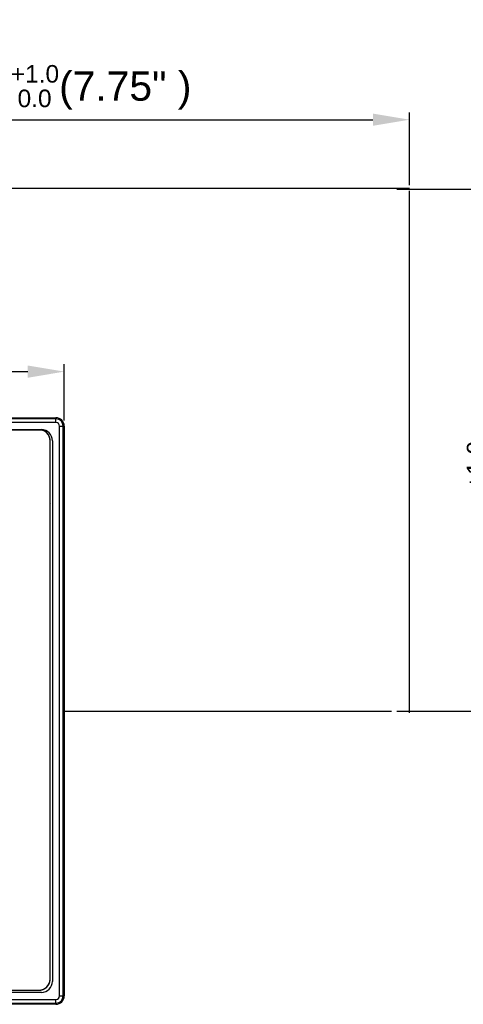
# Model space of a CAD drawing. Extents: x 35 to 740, y 146 to 443.
# Tile 9 of 14: x 262 to 383, y 151 to 421. Entities that reach past the tile are written whole.
import ezdxf

# ---------------------------------------------------------------- set-up
doc = ezdxf.new("R2010")
doc.units = 0
doc.header["$LTSCALE"] = 46.255
doc.header["$PDMODE"] = 3
doc.header["$PDSIZE"] = 0.3125
doc.layers.get('0').update_dxf_attribs({"linetype": 'CONTINUOUS'})
doc.layers.get('Defpoints').update_dxf_attribs({"linetype": 'CONTINUOUS'})
for name, color, linetype in [('5_ALL_CURVES', 7, 'CONTINUOUS'), ('7_ALL_FEATURES', 7, 'CONTINUOUS'), ('8_ALL_NOTES_BALLOONS_SYMBOLS_GT', 7, 'CONTINUOUS')]:
    doc.layers.add(name, color=color, linetype=linetype)
doc.styles.add('TEXTSTYLE_2', font='arial.ttf')
doc.dimstyles.new('DIMSTYLE_1', dxfattribs={"dimtxt": 8, "dimasz": 4.76, "dimexe": 2, "dimexo": 1.5, "dimgap": 2, "dimtad": 1, "dimdec": 0, "dimzin": 0, "dimdsep": 46, "dimtxsty": 'TEXTSTYLE_2', "dimblk": '_ARROW_FILLED', "dimblk1": '_ARROW_FILLED', "dimblk2": '_ARROW_FILLED', "dimcen": 0.09, "dimadec": 0, "dimazin": 0, "dimtfac": 1, "dimtdec": 0, "dimtofl": 0, "dimtmove": 0, "dimatfit": 3, "dimldrblk": '_ARROW_FILLED', "dimfxl": 1, "dimtolj": 1, "dimtzin": 0, "dimarcsym": 0})
doc.dimstyles.new('DIMSTYLE_2', dxfattribs={"dimtxt": 8, "dimasz": 4.76, "dimexe": 2, "dimexo": 1.5, "dimgap": 2, "dimtad": 1, "dimdec": 1, "dimzin": 0, "dimdsep": 46, "dimtxsty": 'TEXTSTYLE_2', "dimblk": '_ARROW_FILLED', "dimblk1": '_ARROW_FILLED', "dimblk2": '_ARROW_FILLED', "dimcen": 0.09, "dimadec": 1, "dimazin": 0, "dimtol": 1, "dimtp": 1, "dimtfac": 0.6, "dimtdec": 1, "dimtofl": 0, "dimtmove": 0, "dimatfit": 3, "dimldrblk": '_ARROW_FILLED', "dimfxl": 1, "dimtolj": 1, "dimtzin": 0, "dimarcsym": 0})

# ---------------------------------------------------------------- blocks, each defined once
blk = doc.blocks.new('_ARROW_FILLED')
at = {"color": 0, "linetype": 'ByBlock'}
blk.add_solid([(0, 0), (-1, 0.167), (-1, -0.167)], dxfattribs=at)
blk = doc.blocks.new('*D1')
at = {"color": 0, "linetype": 'Continuous', "lineweight": -2, "transparency": 16777216}
for p, q in [((59.48, 311.26), (59.48, 326.67)), ((274.05, 311.26), (274.05, 326.67)), ((69.48, 324.67), (264.05, 324.67))]:
    blk.add_line(p, q, dxfattribs=at)
at = {"layer": 'Defpoints', "color": 0, "linetype": 'Continuous', "transparency": 16777216}
for p in [(274.05, 324.67), (59.48, 309.76), (274.05, 309.76)]:
    blk.add_point(p, dxfattribs=at)
at = {"color": 0, "linetype": 'Continuous', "lineweight": -2, "transparency": 16777216, "xscale": 10, "yscale": 10, "zscale": 10, "rotation": 180}
blk.add_blockref('_ARROW_FILLED', (59.48, 324.67), dxfattribs=at)
at = {"color": 0, "linetype": 'Continuous', "lineweight": -2, "transparency": 16777216, "xscale": 10, "yscale": 10, "zscale": 10}
blk.add_blockref('_ARROW_FILLED', (274.05, 324.67), dxfattribs=at)
at = {"color": 0, "linetype": 'Continuous', "transparency": 16777216, "insert": (134.34, 331.91), "char_height": 8, "width": 51.777, "attachment_point": 5, "style": 'TEXTSTYLE_2'}
blk.add_mtext('\\A1;215(8.46")', dxfattribs=at)
blk = doc.blocks.new('*D3')
at = {"color": 0, "linetype": 'Continuous', "lineweight": -2, "transparency": 16777216}
for p, q in [((171.7, 375.69), (171.7, 395.64)), ((181.7, 393.64), (358.6, 393.64)), ((368.6, 375.69), (368.6, 395.64))]:
    blk.add_line(p, q, dxfattribs=at)
at = {"layer": 'Defpoints', "color": 0, "linetype": 'Continuous', "transparency": 16777216}
for p in [(368.6, 393.64), (171.7, 374.19), (368.6, 374.19)]:
    blk.add_point(p, dxfattribs=at)
at = {"color": 0, "linetype": 'Continuous', "lineweight": -2, "transparency": 16777216, "xscale": 10, "yscale": 10, "zscale": 10, "rotation": 180}
blk.add_blockref('_ARROW_FILLED', (171.7, 393.64), dxfattribs=at)
at = {"color": 0, "linetype": 'Continuous', "lineweight": -2, "transparency": 16777216, "xscale": 10, "yscale": 10, "zscale": 10}
blk.add_blockref('_ARROW_FILLED', (368.6, 393.64), dxfattribs=at)
at = {"color": 0, "linetype": 'Continuous', "transparency": 16777216, "insert": (270.15, 402.51), "char_height": 8, "attachment_point": 5, "style": 'TEXTSTYLE_2'}
blk.add_mtext('\\A1;196.9{\\H4.8;\\S+1.0^  0.0;}(7.75" ) ', dxfattribs=at)
blk = doc.blocks.new('*D4')
at = {"color": 0, "linetype": 'Continuous', "lineweight": -2, "transparency": 16777216}
for p, q in [((365.16, 374.66), (401.28, 374.66)), ((399.28, 241.76), (399.28, 364.66)), ((365.16, 231.76), (401.28, 231.76))]:
    blk.add_line(p, q, dxfattribs=at)
at = {"layer": 'Defpoints', "color": 0, "linetype": 'Continuous', "transparency": 16777216}
for p in [(363.66, 374.66), (399.28, 374.66), (363.66, 231.76)]:
    blk.add_point(p, dxfattribs=at)
at = {"color": 0, "linetype": 'Continuous', "lineweight": -2, "transparency": 16777216, "xscale": 10, "yscale": 10, "zscale": 10}
for p, rotation in [((399.28, 374.66), 90), ((399.28, 231.76), 270)]:
    blk.add_blockref('_ARROW_FILLED', p, dxfattribs=dict(at, rotation=rotation))
at = {"color": 0, "linetype": 'Continuous', "transparency": 16777216, "insert": (390.4, 303.21), "char_height": 8, "attachment_point": 5, "rotation": 90, "style": 'TEXTSTYLE_2'}
blk.add_mtext('\\A1;142.9{\\H4.8;\\S+1.0^  0.0;}(5.63" )', dxfattribs=at)

msp = doc.modelspace()

# ---------------------------------------------------------------- linework, layer by layer
at = {"color": 0, "linetype": 'Continuous'}
for p, q in [((271.76, 311.75), (61.76, 311.75)), ((271.76, 310.75), (61.76, 310.75)), ((271.76, 310.75), (271.76, 312.04)), ((65.76, 308.78), (267.76, 308.78)), ((272.75, 309.76), (274.05, 309.76)), ((272.75, 153.76), (272.75, 309.76)), ((273.75, 153.76), (273.75, 309.76)), ((270.79, 305.76), (270.79, 157.76)), ((267.76, 154.73), (65.76, 154.73)), ((272.75, 153.76), (274.05, 153.76)), ((61.76, 152.77), (271.76, 152.77)), ((61.76, 151.77), (271.76, 151.77)), ((271.76, 151.47), (271.76, 152.77))]:
    msp.add_line(p, q, dxfattribs=at)
for centre, radius, start, end in [((271.76, 309.76), 1.99, 0, 90), ((271.76, 309.76), 0.991, 0, 90), ((267.76, 305.76), 3.03, 0, 90), ((267.76, 157.76), 3.03, 270, 360), ((271.76, 153.76), 1.99, 270, 360), ((271.76, 153.76), 0.991, 270, 360)]:
    msp.add_arc(centre, radius, start, end, dxfattribs=at)
at = {"layer": '5_ALL_CURVES', "color": 0, "linetype": 'Continuous'}
msp.add_line((270.16, 288.62), (270.23, 288.54), dxfattribs=at)
at = {"layer": '7_ALL_FEATURES', "color": 0, "linetype": 'Continuous'}
for p, q in [((61.76, 312.04), (271.76, 312.04)), ((61.76, 312.04), (271.76, 312.04)), ((271.76, 312.04), (271.76, 312.04)), ((267.16, 308.76), (65.76, 308.76)), ((267.19, 308.76), (267.16, 308.76)), ((267.22, 308.76), (267.19, 308.76)), ((267.25, 308.75), (267.22, 308.76)), ((267.28, 308.75), (267.25, 308.75)), ((267.31, 308.75), (267.28, 308.75)), ((267.34, 308.75), (267.31, 308.75)), ((267.39, 308.75), (267.34, 308.75)), ((267.42, 308.74), (267.39, 308.75)), ((267.47, 308.74), (267.42, 308.74)), ((267.53, 308.73), (267.47, 308.74)), ((267.58, 308.73), (267.53, 308.73)), ((267.64, 308.72), (267.58, 308.73)), ((267.69, 308.71), (267.64, 308.72)), ((267.75, 308.7), (267.69, 308.71)), ((267.8, 308.69), (267.75, 308.7)), ((267.85, 308.67), (267.8, 308.69)), ((267.91, 308.66), (267.85, 308.67)), ((267.96, 308.65), (267.91, 308.66)), ((268.01, 308.63), (267.96, 308.65)), ((268.07, 308.62), (268.01, 308.63)), ((268.12, 308.6), (268.07, 308.62)), ((268.17, 308.58), (268.12, 308.6)), ((268.22, 308.56), (268.17, 308.58)), ((268.27, 308.54), (268.22, 308.56)), ((268.32, 308.52), (268.27, 308.54)), ((268.37, 308.5), (268.32, 308.52)), ((268.42, 308.48), (268.37, 308.5)), ((268.47, 308.45), (268.42, 308.48)), ((268.52, 308.43), (268.47, 308.45)), ((268.57, 308.4), (268.52, 308.43)), ((268.62, 308.38), (268.57, 308.4)), ((268.67, 308.35), (268.62, 308.38)), ((268.71, 308.32), (268.67, 308.35)), ((268.76, 308.29), (268.71, 308.32)), ((268.81, 308.26), (268.76, 308.29)), ((268.85, 308.23), (268.81, 308.26)), ((268.9, 308.2), (268.85, 308.23)), ((268.94, 308.17), (268.9, 308.2)), ((268.99, 308.14), (268.94, 308.17)), ((269.03, 308.1), (268.99, 308.14)), ((269.09, 308.06), (269.03, 308.1)), ((269.13, 308.02), (269.09, 308.06)), ((269.17, 307.99), (269.13, 308.02)), ((269.19, 307.97), (269.17, 307.99)), ((269.21, 307.95), (269.19, 307.97)), ((269.23, 307.93), (269.21, 307.95)), ((269.24, 307.92), (269.23, 307.93)), ((269.26, 307.9), (269.24, 307.92)), ((269.28, 307.88), (269.26, 307.9)), ((269.3, 307.86), (269.28, 307.88)), ((269.32, 307.84), (269.3, 307.86)), ((269.34, 307.82), (269.32, 307.84)), ((269.36, 307.8), (269.34, 307.82)), ((269.38, 307.78), (269.36, 307.8)), ((269.4, 307.75), (269.38, 307.78)), ((269.44, 307.71), (269.4, 307.75)), ((269.49, 307.65), (269.44, 307.71)), ((269.53, 307.6), (269.49, 307.65)), ((269.56, 307.56), (269.53, 307.6)), ((269.59, 307.51), (269.56, 307.56)), ((269.63, 307.47), (269.59, 307.51)), ((269.66, 307.42), (269.63, 307.47)), ((269.69, 307.37), (269.66, 307.42)), ((269.72, 307.33), (269.69, 307.37)), ((269.75, 307.28), (269.72, 307.33)), ((274.05, 309.76), (274.05, 309.76)), ((274.05, 309.76), (274.05, 153.76)), ((274.05, 309.76), (274.05, 153.76)), ((269.78, 307.23), (269.75, 307.28)), ((269.8, 307.18), (269.78, 307.23)), ((269.83, 307.13), (269.8, 307.18)), ((269.85, 307.08), (269.83, 307.13)), ((269.88, 307.03), (269.85, 307.08)), ((269.9, 306.98), (269.88, 307.03)), ((269.92, 306.93), (269.9, 306.98)), ((269.95, 306.88), (269.92, 306.93)), ((269.97, 306.82), (269.95, 306.88)), ((269.99, 306.77), (269.97, 306.82)), ((270, 306.72), (269.99, 306.77)), ((270.02, 306.66), (270, 306.72)), ((270.04, 306.61), (270.02, 306.66)), ((270.05, 306.56), (270.04, 306.61)), ((270.07, 306.5), (270.05, 306.56)), ((270.08, 306.45), (270.07, 306.5)), ((270.09, 306.39), (270.08, 306.45)), ((270.11, 306.34), (270.09, 306.39)), ((270.12, 306.28), (270.11, 306.34)), ((270.13, 306.23), (270.12, 306.28)), ((270.13, 306.17), (270.13, 306.23)), ((270.14, 306.11), (270.13, 306.17)), ((270.15, 306.06), (270.14, 306.11)), ((270.15, 306), (270.15, 306.06)), ((270.15, 305.97), (270.15, 306)), ((270.16, 305.92), (270.15, 305.97)), ((270.16, 305.89), (270.16, 305.92)), ((270.16, 305.83), (270.16, 305.89)), ((270.16, 305.81), (270.16, 305.83)), ((270.16, 305.78), (270.16, 305.81)), ((270.16, 305.76), (270.16, 305.78)), ((270.16, 158.36), (270.16, 305.76)), ((269.37, 156.33), (269.43, 156.39)), ((269.43, 156.39), (269.47, 156.44)), ((269.47, 156.44), (269.52, 156.5)), ((269.52, 156.5), (269.57, 156.56)), ((269.57, 156.56), (269.61, 156.62)), ((269.61, 156.62), (269.65, 156.68)), ((269.65, 156.68), (269.69, 156.75)), ((269.69, 156.75), (269.73, 156.81)), ((269.73, 156.81), (269.77, 156.87)), ((269.77, 156.87), (269.81, 156.94)), ((269.81, 156.94), (269.84, 157.01)), ((269.84, 157.01), (269.88, 157.07)), ((269.88, 157.07), (269.91, 157.14)), ((269.91, 157.14), (269.94, 157.21)), ((269.94, 157.21), (269.96, 157.28)), ((269.96, 157.28), (269.99, 157.35)), ((269.99, 157.35), (270.01, 157.42)), ((270.01, 157.42), (270.04, 157.49)), ((270.04, 157.49), (270.06, 157.56)), ((270.06, 157.56), (270.08, 157.64)), ((270.08, 157.64), (270.09, 157.71)), ((270.09, 157.71), (270.11, 157.78)), ((270.11, 157.78), (270.12, 157.86)), ((270.12, 157.86), (270.13, 157.93)), ((270.13, 157.93), (270.14, 158)), ((270.14, 158), (270.15, 158.08)), ((270.15, 158.08), (270.16, 158.15)), ((270.16, 158.31), (270.16, 158.41)), ((270.16, 158.23), (270.16, 158.31)), ((270.16, 158.15), (270.16, 158.23)), ((65.76, 155.36), (267.16, 155.36)), ((267.16, 155.36), (267.19, 155.36)), ((267.16, 155.36), (267.16, 155.36)), ((267.19, 155.36), (267.22, 155.36)), ((267.22, 155.36), (267.24, 155.36)), ((267.24, 155.36), (267.3, 155.36)), ((267.3, 155.36), (267.33, 155.36)), ((267.33, 155.36), (267.38, 155.36)), ((267.38, 155.36), (267.41, 155.37)), ((267.41, 155.37), (267.44, 155.37)), ((267.44, 155.37), (267.5, 155.38)), ((267.5, 155.38), (267.55, 155.38)), ((267.55, 155.38), (267.61, 155.39)), ((267.61, 155.39), (267.66, 155.4)), ((267.66, 155.4), (267.72, 155.41)), ((267.72, 155.41), (267.77, 155.42)), ((267.77, 155.42), (267.83, 155.43)), ((267.83, 155.43), (267.88, 155.44)), ((267.88, 155.44), (267.94, 155.46)), ((267.94, 155.46), (267.99, 155.47)), ((267.99, 155.47), (268.05, 155.49)), ((268.05, 155.49), (268.1, 155.51)), ((268.1, 155.51), (268.15, 155.52)), ((268.15, 155.52), (268.21, 155.54)), ((268.21, 155.54), (268.26, 155.56)), ((268.26, 155.56), (268.31, 155.58)), ((268.31, 155.58), (268.36, 155.61)), ((268.36, 155.61), (268.41, 155.63)), ((268.41, 155.63), (268.46, 155.65)), ((268.46, 155.65), (268.51, 155.68)), ((268.51, 155.68), (268.56, 155.7)), ((268.56, 155.7), (268.61, 155.73)), ((268.61, 155.73), (268.66, 155.76)), ((268.66, 155.76), (268.71, 155.79)), ((268.71, 155.79), (268.76, 155.82)), ((268.76, 155.82), (268.81, 155.85)), ((268.81, 155.85), (268.85, 155.88)), ((268.85, 155.88), (268.9, 155.91)), ((268.9, 155.91), (268.95, 155.94)), ((268.95, 155.94), (268.99, 155.98)), ((268.99, 155.98), (269.04, 156.01)), ((269.04, 156.01), (269.06, 156.03)), ((269.06, 156.03), (269.12, 156.08)), ((269.12, 156.08), (269.14, 156.1)), ((269.14, 156.1), (269.17, 156.12)), ((269.17, 156.12), (269.19, 156.14)), ((269.19, 156.14), (269.21, 156.16)), ((269.21, 156.16), (269.23, 156.18)), ((269.23, 156.18), (269.25, 156.2)), ((269.25, 156.2), (269.27, 156.22)), ((269.27, 156.22), (269.32, 156.27)), ((269.32, 156.27), (269.37, 156.33)), ((274.05, 153.76), (274.05, 153.76)), ((271.76, 151.47), (61.76, 151.47)), ((271.76, 151.47), (61.76, 151.47)), ((271.76, 151.47), (271.76, 151.47))]:
    msp.add_line(p, q, dxfattribs=at)
for centre, radius, start, end in [((271.76, 309.76), 2.28, 0, 90), ((271.76, 309.76), 2.28, 0, 90), ((267.16, 305.76), 3, 0, 90), ((267.16, 158.36), 3, 270, 360), ((271.76, 153.76), 2.28, 270, 360), ((271.76, 153.76), 2.28, 270, 360)]:
    msp.add_arc(centre, radius, start, end, dxfattribs=at)
at = {"layer": '8_ALL_NOTES_BALLOONS_SYMBOLS_GT', "color": 0, "linetype": 'Continuous'}
for p, q in [((171.69, 374.89), (368.59, 374.89)), ((368.6, 231.29), (368.6, 374.19)), ((274.05, 231.76), (363.66, 231.76))]:
    msp.add_line(p, q, dxfattribs=at)

# ---------------------------------------------------------------- dimensions: what is measured, and where the dimension line sits
at = {"color": 0, "linetype": 'Continuous'}
for base, p1, p2, text, dimstyle, picture, middle in [((368.6, 393.64), (171.7, 374.19), (368.6, 374.19), '<>(7.75" ) ', 'DIMSTYLE_2', '*D3', (270.15, 393.64)), ((274.05, 324.67), (59.48, 309.76), (274.05, 309.76), '<>(8.46")', 'DIMSTYLE_1', '*D1', (134.34, 324.67))]:
    dim = msp.add_linear_dim(base=base, p1=p1, p2=p2, text=text, dimstyle=dimstyle, override={"dimasz": 10}, dxfattribs=at)
    dim.commit()
    dim.dimension.update_dxf_attribs({"geometry": picture, "text_midpoint": middle, "dimtype": 160})
dim = msp.add_linear_dim(base=(399.28, 374.66), p1=(363.66, 231.76), p2=(363.66, 374.66), angle=90, text='<>(5.63" )', dimstyle='DIMSTYLE_2', override={"dimasz": 10}, dxfattribs=at)
dim.commit()
dim.dimension.update_dxf_attribs({"geometry": '*D4', "text_midpoint": (399.28, 303.21), "dimtype": 160})

doc.saveas('drawing.dxf')
